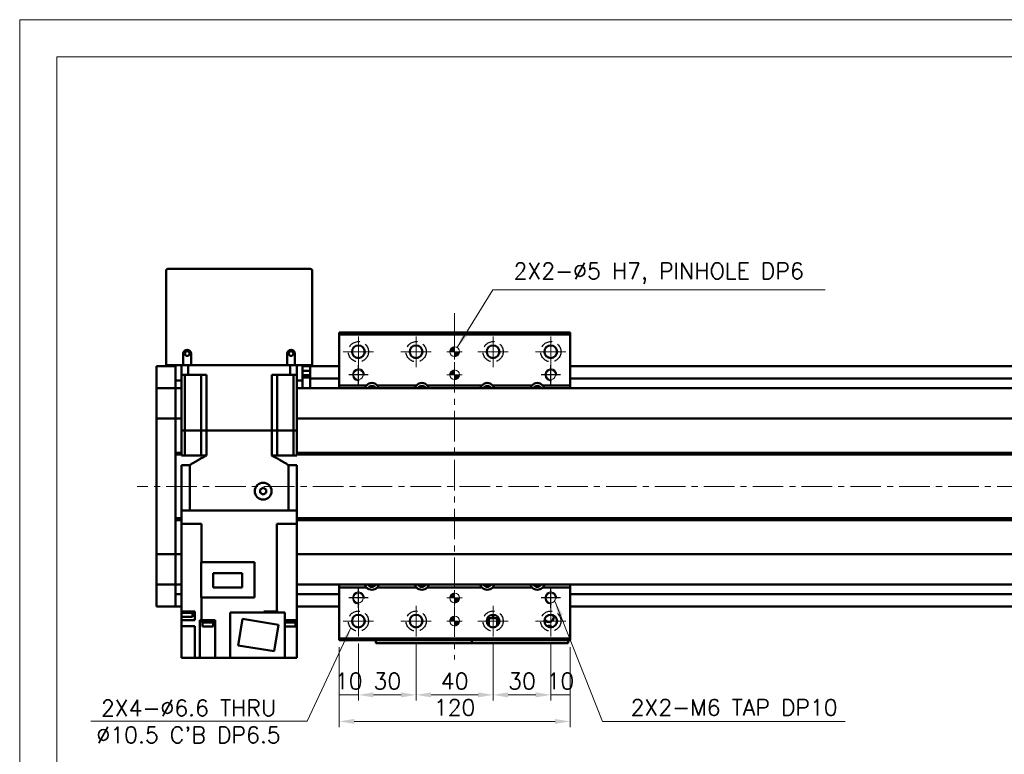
# Model space of a CAD drawing. Header units: millimetres. Extents: x 46891 to 50168, y 6223 to 9676.
# Tile 3 of 5: x 48547 to 49058, y 9294 to 9676. Entities that reach past the tile are written whole.
import ezdxf

# ---------------------------------------------------------------- set-up
doc = ezdxf.new("R2010")
doc.units = ezdxf.units.MM
doc.header["$LTSCALE"] = 0.5
doc.linetypes.add('CENTER', pattern=[50.8, 31.75, -6.35, 6.35, -6.35])
doc.linetypes.add('HIDDENX2', pattern=[19.05, 12.7, -6.35])
doc.layers.get('0').update_dxf_attribs({"lineweight": 20})
doc.layers.add('1', color=1, linetype='CENTER', lineweight=13)
doc.layers.add('외형선(ISO)', color=7, linetype='Continuous', lineweight=50)
doc.layers.add('2', color=2, linetype='HIDDENX2')
doc.layers.add('DIM', color=4, linetype='Continuous')
doc.styles.add('DSR TEXT', font='romans.shx', dxfattribs={"bigfont": 'whgtxt.shx'})
doc.styles.get("Standard").update_dxf_attribs({"font": 'romans.shx', "bigfont": 'whgtxt.shx'})
doc.dimstyles.new('DSR', dxfattribs={"dimscale": 2, "dimtxt": 3, "dimasz": 3, "dimexe": 0.5, "dimexo": 0.5, "dimgap": 0.5, "dimtad": 1, "dimdsep": 46, "dimtxsty": 'Standard', "dimcen": 2.5, "dimclrd": 4, "dimclre": 4, "dimclrt": 2, "dimadec": 0, "dimazin": 2, "dimtfac": 1, "dimtmove": 0, "dimatfit": 3, "dimfxl": 0, "dimlwd": -1, "dimlwe": -1, "dimarcsym": 0})

# ---------------------------------------------------------------- blocks, each defined once
blk = doc.blocks.new('A$C1C1952E1')
at = {"color": 1}
blk.add_lwpolyline([(0, 0), (420, 0), (420, 297), (0, 297)], close=True, dxfattribs=at)
at = {"color": 3}
blk.add_lwpolyline([(5, 5), (415, 5), (415, 292), (5, 292)], close=True, dxfattribs=at)
blk = doc.blocks.new('tap6')
blk.add_circle((0, 0), 2.5)
at = {"layer": 'DIM', "color": 1}
for p, q in [((-5.04, 0), (5.04, 0)), ((0, -5.04), (0, 5.04))]:
    blk.add_line(p, q, dxfattribs=at)
blk.add_arc((0, 0), 3, 263.303, 187.8802, dxfattribs=at)
blk = doc.blocks.new('A$C33E56CC6')
h = blk.add_hatch()
h.set_pattern_fill('ANSI31', color=256, style=0)
h.set_pattern_definition([(45, (-7065.45672, -6508.5399), (-0.0883883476, 0.0883883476), [])])
h.paths.add_polyline_path([(4, 6.5, 0.414214), (1.5, 4), (4, 4)])
h.paths.add_polyline_path([(6.5, 4), (4, 4), (4, 1.5, 0.414214)])
blk.add_circle((4, 4), 2.5)
at = {"layer": '1'}
for p, q in [((4, 0), (4, 8)), ((0, 4), (8, 4))]:
    blk.add_line(p, q, dxfattribs=at)
blk = doc.blocks.new('*D108')
at = {"color": 1, "linetype": 'ByBlock'}
for p, q in [((48722.72, 9351.56), (48722.72, 9321.8)), ((48712.72, 9349.56), (48712.72, 9321.8)), ((48722.72, 9324.8), (48712.72, 9324.8))]:
    blk.add_line(p, q, dxfattribs=at)
at = {"layer": 'Defpoints', "color": 0}
for p in [(48722.72, 9355.16), (48712.72, 9353.16), (48712.72, 9324.8)]:
    blk.add_point(p, dxfattribs=at)
at = {"color": 3, "insert": (48717.72, 9332), "char_height": 8.4, "attachment_point": 5, "style": 'DSR TEXT'}
blk.add_mtext('10', dxfattribs=at)
blk = doc.blocks.new('*D109')
at = {"color": 1, "linetype": 'ByBlock'}
for p, q in [((48722.72, 9351.56), (48722.72, 9321.8)), ((48752.72, 9351.56), (48752.72, 9321.8)), ((48744.92, 9324.8), (48730.52, 9324.8))]:
    blk.add_line(p, q, dxfattribs=at)
at = {"color": 1}
for points in [[(48730.52, 9326.1), (48730.52, 9323.5), (48722.72, 9324.8)], [(48744.92, 9326.1), (48744.92, 9323.5), (48752.72, 9324.8)]]:
    blk.add_solid(points, dxfattribs=at)
at = {"layer": 'Defpoints', "color": 0}
for p in [(48722.72, 9355.16), (48752.72, 9355.16), (48722.72, 9324.8)]:
    blk.add_point(p, dxfattribs=at)
at = {"color": 3, "insert": (48737.72, 9332), "char_height": 8.4, "attachment_point": 5, "style": 'DSR TEXT'}
blk.add_mtext('30', dxfattribs=at)
blk = doc.blocks.new('*D110')
at = {"color": 1, "linetype": 'ByBlock'}
for p, q in [((48752.72, 9351.56), (48752.72, 9321.8)), ((48792.72, 9351.56), (48792.72, 9321.8)), ((48760.52, 9324.8), (48784.92, 9324.8))]:
    blk.add_line(p, q, dxfattribs=at)
at = {"color": 1}
for points in [[(48760.52, 9326.1), (48760.52, 9323.5), (48752.72, 9324.8)], [(48784.92, 9326.1), (48784.92, 9323.5), (48792.72, 9324.8)]]:
    blk.add_solid(points, dxfattribs=at)
at = {"layer": 'Defpoints', "color": 0}
for p in [(48752.72, 9355.16), (48792.72, 9355.16), (48792.72, 9324.8)]:
    blk.add_point(p, dxfattribs=at)
at = {"color": 3, "insert": (48772.72, 9332), "char_height": 8.4, "attachment_point": 5, "style": 'DSR TEXT'}
blk.add_mtext('40', dxfattribs=at)
blk = doc.blocks.new('*D111')
at = {"color": 1, "linetype": 'ByBlock'}
for p, q in [((48792.72, 9351.56), (48792.72, 9321.8)), ((48822.72, 9351.56), (48822.72, 9321.8)), ((48800.52, 9324.8), (48814.92, 9324.8))]:
    blk.add_line(p, q, dxfattribs=at)
at = {"color": 1}
for points in [[(48800.52, 9326.1), (48800.52, 9323.5), (48792.72, 9324.8)], [(48814.92, 9326.1), (48814.92, 9323.5), (48822.72, 9324.8)]]:
    blk.add_solid(points, dxfattribs=at)
at = {"layer": 'Defpoints', "color": 0}
for p in [(48792.72, 9355.16), (48822.72, 9355.16), (48822.72, 9324.8)]:
    blk.add_point(p, dxfattribs=at)
at = {"color": 3, "insert": (48807.72, 9332), "char_height": 8.4, "attachment_point": 5, "style": 'DSR TEXT'}
blk.add_mtext('30', dxfattribs=at)
blk = doc.blocks.new('*D112')
at = {"color": 1, "linetype": 'ByBlock'}
for p, q in [((48822.72, 9351.56), (48822.72, 9321.8)), ((48832.72, 9349.56), (48832.72, 9321.8)), ((48822.72, 9324.8), (48832.72, 9324.8))]:
    blk.add_line(p, q, dxfattribs=at)
at = {"layer": 'Defpoints', "color": 0}
for p in [(48822.72, 9355.16), (48832.72, 9353.16), (48832.72, 9324.8)]:
    blk.add_point(p, dxfattribs=at)
at = {"color": 3, "insert": (48827.72, 9332), "char_height": 8.4, "attachment_point": 5, "style": 'DSR TEXT'}
blk.add_mtext('10', dxfattribs=at)
blk = doc.blocks.new('*D113')
at = {"color": 1, "linetype": 'ByBlock'}
for p, q in [((48712.72, 9349.56), (48712.72, 9308)), ((48832.72, 9349.56), (48832.72, 9308)), ((48824.92, 9311), (48720.52, 9311))]:
    blk.add_line(p, q, dxfattribs=at)
at = {"color": 1}
for points in [[(48720.52, 9312.3), (48720.52, 9309.7), (48712.72, 9311)], [(48824.92, 9312.3), (48824.92, 9309.7), (48832.72, 9311)]]:
    blk.add_solid(points, dxfattribs=at)
at = {"layer": 'Defpoints', "color": 0}
for p in [(48712.72, 9353.16), (48832.72, 9353.16), (48712.72, 9311)]:
    blk.add_point(p, dxfattribs=at)
at = {"color": 3, "insert": (48772.72, 9318.2), "char_height": 8.4, "attachment_point": 5, "style": 'DSR TEXT'}
blk.add_mtext('120', dxfattribs=at)

msp = doc.modelspace()

# ---------------------------------------------------------------- linework, layer by layer
at = {"layer": '1'}
for p, q in [((48772.72397, 9523.1632), (48772.72397, 9343.1632)), ((48722.72397, 9495.1632), (48722.72397, 9511.1632)), ((48752.72397, 9495.1632), (48752.72397, 9511.1632)), ((48792.72397, 9495.1632), (48792.72397, 9511.1632)), ((48822.72397, 9495.1632), (48822.72397, 9511.1632)), ((48714.72397, 9503.1632), (48730.72397, 9503.1632)), ((48744.72397, 9503.1632), (48760.72397, 9503.1632)), ((48784.72397, 9503.1632), (48800.72397, 9503.1632)), ((48814.72397, 9503.1632), (48830.72397, 9503.1632)), ((49527.72397, 9433.16321), (48607.72397, 9433.16321)), ((48722.72397, 9355.1632), (48722.72397, 9371.1632)), ((48752.72397, 9355.1632), (48752.72397, 9371.1632)), ((48792.72397, 9355.1632), (48792.72397, 9371.1632)), ((48822.72397, 9355.1632), (48822.72397, 9371.1632)), ((48714.72397, 9363.1632), (48730.72397, 9363.1632)), ((48744.72397, 9363.1632), (48760.72397, 9363.1632)), ((48784.72397, 9363.1632), (48800.72397, 9363.1632)), ((48814.72397, 9363.1632), (48830.72397, 9363.1632))]:
    msp.add_line(p, q, dxfattribs=at)
at = {"layer": '2'}
for centre in [(48722.72397, 9503.1632), (48752.72397, 9503.1632), (48792.72397, 9503.1632), (48822.72397, 9503.1632), (48722.72397, 9363.1632), (48752.72397, 9363.1632), (48792.72397, 9363.1632), (48822.72397, 9363.1632)]:
    msp.add_circle(centre, 5.25, dxfattribs=at)
at = {"layer": '외형선(ISO)'}
for p, q in [((48622.72397, 9545.16321), (48622.72397, 9496.16321)), ((48697.72397, 9546.16321), (48623.72397, 9546.16321)), ((48698.72397, 9496.16321), (48698.72397, 9545.16321)), ((48712.72397, 9512.1632), (48712.72397, 9513.1632)), ((48712.72397, 9513.1632), (48832.72397, 9513.1632)), ((48712.72397, 9485.6632), (48712.72397, 9512.1632)), ((48712.72397, 9512.1632), (48832.72397, 9512.1632)), ((48832.72397, 9513.1632), (48832.72397, 9512.1632)), ((48832.72397, 9512.1632), (48832.72397, 9485.6632)), ((48631.72397, 9496.16321), (48631.72397, 9502.16321)), ((48635.72397, 9502.16321), (48635.72397, 9496.16321)), ((48685.72397, 9496.16321), (48685.72397, 9502.16321)), ((48689.72397, 9502.16321), (48689.72397, 9496.16321)), ((48617.72397, 9495.66321), (48617.72397, 9492.66321)), ((48627.72397, 9495.66321), (48617.72397, 9495.66321)), ((48623.72397, 9496.16321), (48622.72397, 9496.16321)), ((48631.72397, 9496.16321), (48623.72397, 9496.16321)), ((48627.72397, 9496.16321), (48627.72397, 9488.16321)), ((48630.72397, 9496.16321), (48630.72397, 9491.16321)), ((48635.72397, 9496.16321), (48631.72397, 9496.16321)), ((48634.26646, 9496.16321), (48634.26646, 9491.16321)), ((48685.72397, 9496.16321), (48635.72397, 9496.16321)), ((48689.72397, 9496.16321), (48685.72397, 9496.16321)), ((48687.18149, 9496.16321), (48687.18149, 9491.16321)), ((48697.72397, 9496.16321), (48689.72397, 9496.16321)), ((48690.72397, 9496.16321), (48690.72397, 9491.16321)), ((48693.72397, 9488.16321), (48693.72397, 9496.16321)), ((48697.72397, 9495.66321), (48693.72397, 9495.66321)), ((48697.72397, 9493.26321), (48693.72397, 9493.26321)), ((48698.72397, 9496.16321), (48697.72397, 9496.16321)), ((48697.72397, 9492.66321), (48697.72397, 9495.66321)), ((48712.72397, 9495.66321), (48697.72397, 9495.66321)), ((49507.72397, 9495.66321), (48832.72397, 9495.66321)), ((48617.72397, 9490.80304), (48617.72397, 9492.66321)), ((48617.72397, 9489.89508), (48617.72397, 9490.80304)), ((48617.72397, 9484.62341), (48617.72397, 9489.89508)), ((48627.72397, 9484.16321), (48627.72397, 9488.16321)), ((48627.72397, 9488.16321), (48630.72397, 9488.16321)), ((48630.72397, 9491.16321), (48634.26646, 9491.16321)), ((48630.72397, 9462.16321), (48630.72397, 9491.16321)), ((48632.43639, 9491.16321), (48632.43639, 9462.16321)), ((48643.68725, 9491.16321), (48634.26646, 9491.16321)), ((48640.97397, 9491.16321), (48640.97397, 9462.16321)), ((48643.68725, 9462.16321), (48643.68725, 9491.16321)), ((48687.18149, 9491.16321), (48677.7607, 9491.16321)), ((48677.7607, 9462.16321), (48677.7607, 9491.16321)), ((48680.47397, 9491.16321), (48680.47397, 9462.16321)), ((48687.18149, 9491.16321), (48690.72397, 9491.16321)), ((48689.01156, 9491.16321), (48689.01156, 9462.16321)), ((48690.72397, 9462.16321), (48690.72397, 9491.16321)), ((48690.72397, 9488.16321), (48693.72397, 9488.16321)), ((48697.72397, 9490.96321), (48693.72397, 9490.96321)), ((48693.72397, 9489.6674), (48697.72397, 9489.6674)), ((48693.72397, 9488.16321), (48693.72397, 9484.16321)), ((48697.72397, 9492.66321), (48697.72397, 9490.16321)), ((48697.72397, 9489.16321), (48697.72397, 9490.16321)), ((48697.72397, 9489.16321), (48697.72397, 9485.16321)), ((48712.72397, 9489.16321), (48697.72397, 9489.16321)), ((49507.72397, 9489.16321), (48832.72397, 9489.16321)), ((48617.72397, 9484.16321), (48617.72397, 9484.62341)), ((48617.72397, 9484.16321), (48617.72397, 9481.4547)), ((48627.72397, 9484.16321), (48617.72397, 9484.16321)), ((48627.72397, 9481.4547), (48627.72397, 9484.16321)), ((48627.72397, 9484.16321), (48630.72397, 9484.16321)), ((48627.72397, 9484.16321), (48627.72397, 9481.4547)), ((48690.72397, 9484.16321), (49507.72397, 9484.16321)), ((48697.72397, 9485.16321), (48697.72397, 9484.16321)), ((48712.72397, 9485.6632), (48726.92889, 9485.6632)), ((48712.72397, 9484.16321), (48712.72397, 9485.6632)), ((48732.51906, 9485.6632), (48752.92889, 9485.6632)), ((48758.51906, 9485.6632), (48786.92889, 9485.6632)), ((48792.51906, 9485.6632), (48812.92889, 9485.6632)), ((48818.51906, 9485.6632), (48832.72397, 9485.6632)), ((48832.72397, 9485.6632), (48832.72397, 9484.16321)), ((48617.72397, 9481.4547), (48617.72397, 9468.85471)), ((48627.72397, 9468.85471), (48627.72397, 9481.4547)), ((48627.72397, 9481.4547), (48627.72397, 9468.85471)), ((48617.72397, 9468.39061), (48617.72397, 9468.85471)), ((48617.72397, 9468.39061), (48617.72397, 9466.39061)), ((48627.72397, 9468.39061), (48617.72397, 9468.39061)), ((48627.72397, 9468.85471), (48627.72397, 9468.39061)), ((48627.72397, 9468.39061), (48627.72397, 9468.85471)), ((48627.72397, 9466.39061), (48627.72397, 9468.39061)), ((48627.72397, 9468.39061), (48630.72397, 9468.39061)), ((48627.72397, 9468.39061), (48627.72397, 9466.39061)), ((48690.72397, 9468.39061), (49507.72397, 9468.39061)), ((48617.72397, 9399.9358), (48617.72397, 9466.39061)), ((48627.72397, 9466.39061), (48627.72397, 9399.9358)), ((48627.72397, 9450.66321), (48627.72397, 9466.39061)), ((48632.43639, 9462.16321), (48630.72397, 9462.16321)), ((48630.72397, 9462.16321), (48632.43639, 9462.16321)), ((48630.72397, 9462.16321), (48630.72397, 9449.16321)), ((48635.97397, 9462.16321), (48632.43639, 9462.16321)), ((48635.97397, 9462.16321), (48632.43639, 9462.16321)), ((48632.43639, 9462.16321), (48632.43639, 9449.16321)), ((48640.97397, 9462.16321), (48635.97397, 9462.16321)), ((48640.97397, 9462.16321), (48635.97397, 9462.16321)), ((48643.68725, 9462.16321), (48640.97397, 9462.16321)), ((48640.97397, 9462.16321), (48643.68725, 9462.16321)), ((48640.97397, 9462.16321), (48640.97397, 9449.16321)), ((48677.7607, 9462.16321), (48643.68725, 9462.16321)), ((48677.7607, 9462.16321), (48643.68725, 9462.16321)), ((48643.68725, 9462.16321), (48643.68725, 9449.16321)), ((48680.47397, 9462.16321), (48677.7607, 9462.16321)), ((48677.7607, 9462.16321), (48680.47397, 9462.16321)), ((48677.7607, 9462.16321), (48677.7607, 9449.16321)), ((48685.47397, 9462.16321), (48680.47397, 9462.16321)), ((48685.47397, 9462.16321), (48680.47397, 9462.16321)), ((48680.47397, 9462.16321), (48680.47397, 9449.16321)), ((48689.01156, 9462.16321), (48685.47397, 9462.16321)), ((48689.01156, 9462.16321), (48685.47397, 9462.16321)), ((48690.72397, 9462.16321), (48689.01156, 9462.16321)), ((48689.01156, 9462.16321), (48690.72397, 9462.16321)), ((48689.01156, 9462.16321), (48689.01156, 9449.16321)), ((48690.72397, 9462.16321), (48690.72397, 9449.16321)), ((48627.72397, 9450.66321), (48630.72397, 9450.66321)), ((48627.72397, 9450.16321), (48630.72397, 9450.16321)), ((48627.72397, 9449.66321), (48630.72397, 9449.66321)), ((48627.72397, 9416.66321), (48627.72397, 9449.66321)), ((48630.72397, 9449.16321), (48632.43639, 9449.16321)), ((48632.43639, 9449.16321), (48640.97397, 9449.16321)), ((48640.97397, 9449.16321), (48643.68725, 9449.16321)), ((48677.7607, 9449.16321), (48680.47397, 9449.16321)), ((48689.01156, 9449.16321), (48680.47397, 9449.16321)), ((48689.01156, 9449.16321), (48690.72397, 9449.16321)), ((48690.72397, 9450.66321), (49493.75535, 9450.66321)), ((48690.72397, 9450.16321), (49494.22397, 9450.16321)), ((48690.72397, 9449.66321), (49493.75535, 9449.66321)), ((48630.72397, 9444.16321), (48635.02864, 9444.16321)), ((48630.72397, 9444.16321), (48630.72397, 9420.66321)), ((48635.02864, 9444.16321), (48635.02864, 9420.66321)), ((48686.4193, 9444.16321), (48690.72397, 9444.16321)), ((48686.4193, 9444.16321), (48686.4193, 9420.66321)), ((48690.72397, 9444.16321), (48690.72397, 9420.66321)), ((48673.22397, 9432.39526), (48671.72397, 9431.52923)), ((48674.72397, 9431.52923), (48673.22397, 9432.39526)), ((48671.72397, 9431.52923), (48671.72397, 9429.79718)), ((48671.72397, 9429.79718), (48673.22397, 9428.93116)), ((48673.22397, 9428.93116), (48674.72397, 9429.79718)), ((48674.72397, 9429.79718), (48674.72397, 9431.52923)), ((48627.72397, 9416.66321), (48630.72397, 9416.66321)), ((48630.72397, 9413.66321), (48630.72397, 9420.66321)), ((48630.72397, 9420.66321), (48630.72844, 9420.66321)), ((48630.72844, 9420.66321), (48635.02342, 9420.66321)), ((48635.02342, 9420.66321), (48635.02864, 9420.66321)), ((48686.4193, 9420.66321), (48635.02864, 9420.66321)), ((48635.22397, 9420.66321), (48686.22397, 9420.66321)), ((48686.4193, 9420.66321), (48686.42452, 9420.66321)), ((48686.42452, 9420.66321), (48690.7195, 9420.66321)), ((48690.7195, 9420.66321), (48690.72397, 9420.66321)), ((48690.72397, 9413.66321), (48690.72397, 9420.66321)), ((48690.72397, 9416.66321), (49493.75535, 9416.66321)), ((48627.72397, 9416.16321), (48630.72397, 9416.16321)), ((48627.72397, 9415.66321), (48630.72397, 9415.66321)), ((48627.72397, 9399.9358), (48627.72397, 9415.66321)), ((48630.72397, 9413.66321), (48630.72397, 9368.06321)), ((48635.22397, 9413.66321), (48630.72397, 9413.66321)), ((48635.22397, 9413.66321), (48641.16461, 9413.66321)), ((48641.16461, 9413.66321), (48641.16461, 9393.76321)), ((48680.28334, 9413.66321), (48686.22397, 9413.66321)), ((48680.28334, 9413.66321), (48680.28334, 9368.06321)), ((48690.72397, 9413.66321), (48686.22397, 9413.66321)), ((48690.72397, 9416.16321), (49494.22397, 9416.16321)), ((48690.72397, 9415.66321), (49493.75535, 9415.66321)), ((48690.72397, 9413.66321), (48690.72397, 9363.56321)), ((48617.72397, 9399.9358), (48617.72397, 9397.9358)), ((48617.72397, 9397.47171), (48617.72397, 9397.9358)), ((48627.72397, 9397.9358), (48617.72397, 9397.9358)), ((48617.72397, 9397.47171), (48617.72397, 9384.87171)), ((48627.72397, 9397.9358), (48627.72397, 9399.9358)), ((48627.72397, 9399.9358), (48627.72397, 9397.9358)), ((48627.72397, 9397.9358), (48627.72397, 9397.47171)), ((48627.72397, 9397.9358), (48630.72397, 9397.9358)), ((48627.72397, 9397.47171), (48627.72397, 9397.9358)), ((48627.72397, 9384.87171), (48627.72397, 9397.47171)), ((48627.72397, 9397.47171), (48627.72397, 9384.87171)), ((48690.72397, 9397.9358), (49507.72397, 9397.9358)), ((48640.92397, 9393.76321), (48668.72397, 9393.76321)), ((48640.92397, 9393.76321), (48640.92397, 9375.41321)), ((48668.72397, 9393.76321), (48668.72397, 9375.41321)), ((48647.27397, 9380.53821), (48647.27397, 9387.98821)), ((48647.27397, 9387.98821), (48662.37397, 9387.98821)), ((48662.37397, 9387.98821), (48662.37397, 9380.53821)), ((48617.72397, 9384.87171), (48617.72397, 9382.16321)), ((48617.72397, 9381.703), (48617.72397, 9382.16321)), ((48627.72397, 9382.16321), (48617.72397, 9382.16321)), ((48617.72397, 9376.43133), (48617.72397, 9381.703)), ((48627.72397, 9382.16321), (48627.72397, 9384.87171)), ((48627.72397, 9384.87171), (48627.72397, 9382.16321)), ((48627.72397, 9382.16321), (48627.72397, 9381.703)), ((48627.72397, 9382.16321), (48630.72397, 9382.16321)), ((48627.72397, 9381.703), (48627.72397, 9376.43133)), ((48690.72397, 9382.16321), (49507.72397, 9382.16321)), ((48712.72397, 9380.6632), (48712.72397, 9382.16321)), ((48726.92889, 9380.6632), (48712.72397, 9380.6632)), ((48712.72397, 9354.1632), (48712.72397, 9380.6632)), ((48752.92889, 9380.6632), (48732.51906, 9380.6632)), ((48786.92889, 9380.6632), (48758.51906, 9380.6632)), ((48812.92889, 9380.6632), (48792.51906, 9380.6632)), ((48832.72397, 9380.6632), (48818.51906, 9380.6632)), ((48832.72397, 9382.16321), (48832.72397, 9380.6632)), ((48832.72397, 9380.6632), (48832.72397, 9354.1632)), ((48617.72397, 9375.52337), (48617.72397, 9376.43133)), ((48617.72397, 9373.66321), (48617.72397, 9375.52337)), ((48630.72397, 9377.16321), (48627.72397, 9377.16321)), ((48627.72397, 9376.43133), (48627.72397, 9375.52337)), ((48627.72397, 9373.66321), (48627.72397, 9375.52337)), ((48627.72397, 9375.52337), (48627.72397, 9373.66321)), ((48662.37397, 9380.53821), (48647.27397, 9380.53821)), ((48712.72397, 9377.16321), (48690.72397, 9377.16321)), ((49507.72397, 9377.16321), (48832.72397, 9377.16321)), ((48617.72397, 9373.66321), (48617.72397, 9370.66321)), ((48627.72397, 9370.66321), (48617.72397, 9370.66321)), ((48627.72397, 9373.66321), (48627.72397, 9370.66321)), ((48627.72397, 9370.66321), (48627.72397, 9373.66321)), ((48630.72397, 9370.66321), (48627.72397, 9370.66321)), ((48668.72397, 9375.41321), (48640.92397, 9375.41321)), ((48641.16461, 9363.56321), (48641.16461, 9375.41321)), ((48712.72397, 9370.66321), (48690.72397, 9370.66321)), ((49507.72397, 9370.66321), (48832.72397, 9370.66321)), ((48630.68906, 9368.06321), (48630.72397, 9368.06321)), ((48630.68906, 9368.06321), (48630.68906, 9367.36321)), ((48636.58906, 9367.36321), (48630.68906, 9367.36321)), ((48636.28395, 9368.06321), (48630.72397, 9368.06321)), ((48630.72397, 9367.36321), (48630.72397, 9363.56321)), ((48630.83906, 9367.36321), (48630.83906, 9365.36321)), ((48636.43906, 9365.36321), (48630.83906, 9365.36321)), ((48636.28395, 9368.06321), (48637.72397, 9368.06321)), ((48636.43906, 9367.36321), (48636.43906, 9365.36321)), ((48636.58906, 9368.06321), (48636.58906, 9367.36321)), ((48637.72397, 9363.56321), (48637.72397, 9368.06321)), ((48656.02397, 9367.56321), (48684.42397, 9367.56321)), ((48656.02397, 9344.06321), (48656.02397, 9367.56321)), ((48676.93419, 9368.06321), (48673.52397, 9368.06321)), ((48673.52397, 9368.06321), (48673.52397, 9367.56321)), ((48674.43673, 9368.06321), (48674.43673, 9367.56321)), ((48676.93419, 9368.06321), (48677.83926, 9368.06321)), ((48680.28334, 9368.06321), (48677.83926, 9368.06321)), ((48680.68265, 9368.06321), (48680.28334, 9368.06321)), ((48680.33673, 9368.06321), (48680.33673, 9367.56321)), ((48680.68265, 9368.06321), (48681.00078, 9368.06321)), ((48681.00078, 9368.06321), (48681.00078, 9367.56321)), ((48684.42397, 9344.06321), (48684.42397, 9367.56321)), ((48690.72397, 9368.06321), (48690.75889, 9368.06321)), ((48690.75889, 9367.36321), (48690.72397, 9367.36321)), ((48690.75889, 9368.06321), (48690.75889, 9367.36321)), ((48792.31098, 9366.43726), (48792.12397, 9366.06324)), ((48792.12397, 9366.06324), (48792.32397, 9366.06324)), ((48792.32397, 9366.06324), (48792.32397, 9365.66324)), ((48792.32397, 9365.66324), (48793.12397, 9365.66324)), ((48793.12397, 9366.06324), (48793.32397, 9366.06324)), ((48793.12397, 9365.66324), (48793.12397, 9366.06324)), ((48793.32397, 9366.06324), (48793.13696, 9366.43726)), ((48630.72397, 9360.56321), (48630.72397, 9363.56321)), ((48630.72397, 9363.56321), (48636.28395, 9363.56321)), ((48630.72397, 9344.06321), (48630.72397, 9360.56321)), ((48636.28395, 9360.56321), (48630.72397, 9360.56321)), ((48637.72397, 9363.56321), (48636.28395, 9363.56321)), ((48636.28395, 9360.56321), (48637.72397, 9360.56321)), ((48637.72397, 9344.06321), (48637.72397, 9360.56321)), ((48640.21589, 9344.06321), (48640.21589, 9363.56321)), ((48640.21589, 9363.56321), (48640.7653, 9363.56321)), ((48641.16461, 9363.56321), (48640.7653, 9363.56321)), ((48648.22397, 9363.56321), (48641.16461, 9363.56321)), ((48641.42801, 9363.56321), (48641.42801, 9363.06321)), ((48647.42801, 9363.06321), (48641.42801, 9363.06321)), ((48641.47801, 9363.06321), (48641.47801, 9362.36321)), ((48647.37801, 9362.36321), (48641.47801, 9362.36321)), ((48641.62801, 9362.36321), (48641.62801, 9360.36321)), ((48647.22801, 9360.36321), (48641.62801, 9360.36321)), ((48647.22801, 9362.36321), (48647.22801, 9360.36321)), ((48647.37801, 9363.06321), (48647.37801, 9362.36321)), ((48647.42801, 9363.56321), (48647.42801, 9363.06321)), ((48648.22397, 9344.06321), (48648.22397, 9363.56321)), ((48660.24589, 9350.43552), (48662.43598, 9364.26315)), ((48662.43598, 9364.26315), (48681.20205, 9361.2909)), ((48681.20205, 9361.2909), (48679.01197, 9347.46326)), ((48684.42397, 9363.56321), (48685.16399, 9363.56321)), ((48690.21268, 9363.06321), (48684.42397, 9363.06321)), ((48690.16268, 9362.36321), (48684.42397, 9362.36321)), ((48690.01268, 9360.36321), (48684.42397, 9360.36321)), ((48690.72397, 9363.56321), (48685.16399, 9363.56321)), ((48690.01268, 9362.36321), (48690.01268, 9360.36321)), ((48690.16268, 9363.06321), (48690.16268, 9362.36321)), ((48690.21268, 9363.56321), (48690.21268, 9363.06321)), ((48690.72397, 9363.56321), (48690.72397, 9344.06321)), ((48789.72397, 9364.53798), (48789.72397, 9361.78843)), ((48790.22397, 9364.66322), (48789.78459, 9364.66322)), ((48795.66334, 9364.66324), (48789.7846, 9364.66324)), ((48790.22397, 9364.66322), (48790.52397, 9364.66322)), ((48790.22397, 9361.00914), (48790.22397, 9364.66322)), ((48794.92397, 9364.66322), (48790.52397, 9364.66322)), ((48790.52397, 9364.66322), (48790.52397, 9360.70353)), ((48794.92397, 9364.66322), (48795.22397, 9364.66322)), ((48794.92397, 9360.70353), (48794.92397, 9364.66322)), ((48795.66335, 9364.66322), (48795.22397, 9364.66322)), ((48795.22397, 9364.66322), (48795.22397, 9361.00914)), ((48795.72397, 9364.53798), (48795.72397, 9361.78843)), ((48679.01197, 9347.46326), (48660.24589, 9350.43552)), ((48712.72397, 9353.1632), (48712.72397, 9354.1632)), ((48832.72397, 9354.1632), (48712.72397, 9354.1632)), ((48712.72397, 9353.1632), (48832.72397, 9353.1632)), ((48731.72397, 9353.1632), (48731.72397, 9351.66325)), ((48731.72397, 9351.66323), (48731.72397, 9351.66325)), ((48731.72397, 9351.66323), (48781.72397, 9351.66323)), ((48734.72397, 9351.66325), (48778.72397, 9351.66325)), ((48781.72397, 9351.66325), (48781.72397, 9353.1632)), ((48781.72397, 9353.1632), (48781.72397, 9351.66325)), ((48781.72397, 9351.66323), (48781.72397, 9351.66325)), ((48781.72397, 9351.66323), (48831.72397, 9351.66323)), ((48784.72397, 9351.66325), (48828.72397, 9351.66325)), ((48831.72397, 9351.66325), (48831.72397, 9353.1632)), ((48832.72397, 9354.1632), (48832.72397, 9353.1632)), ((48634.22397, 9344.06321), (48630.72397, 9344.06321)), ((48634.22397, 9344.06321), (48637.72397, 9344.06321)), ((48637.72397, 9344.06321), (48640.21589, 9344.06321)), ((48644.72397, 9344.06321), (48640.21589, 9344.06321)), ((48644.72397, 9344.06321), (48648.22397, 9344.06321)), ((48656.02397, 9344.06321), (48648.22397, 9344.06321)), ((48684.42397, 9344.06321), (48656.02397, 9344.06321)), ((48684.42397, 9344.06321), (48686.72397, 9344.06321)), ((48690.72397, 9344.06321), (48686.72397, 9344.06321))]:
    msp.add_line(p, q, dxfattribs=at)
for centre, radius in [((48633.72397, 9502.16321), 1.2295), ((48687.72397, 9502.16321), 1.2295), ((48722.72397, 9503.1632), 3.3), ((48752.72397, 9503.1632), 3.3), ((48792.72397, 9503.1632), 3.3), ((48822.72397, 9503.1632), 3.3), ((48673.22397, 9430.66321), 4.35), ((48722.72397, 9363.1632), 3.3), ((48752.72397, 9363.1632), 3.3), ((48792.72397, 9363.1632), 3.3), ((48822.72397, 9363.1632), 3.3)]:
    msp.add_circle(centre, radius, dxfattribs=at)
for centre, radius, start, end in [((48623.72397, 9545.16321), 1, 90, 180), ((48697.72397, 9545.16321), 1, 0, 90), ((48633.72397, 9502.16321), 2, 0, 180), ((48687.72397, 9502.16321), 2, 0, 180), ((48729.72397, 9483.1632), 3.75, 138.1896853, 164.5339428), ((48729.72397, 9483.1632), 3.75, 41.8103149, 138.1896851), ((48729.72397, 9483.1632), 2.25, 26.3878847, 153.6121153), ((48729.72397, 9483.1632), 2, 30.0000986, 149.9999014), ((48729.72397, 9483.1632), 3.75, 15.4660572, 41.8103147), ((48755.72397, 9483.1632), 3.75, 138.1896853, 164.5339428), ((48755.72397, 9483.1632), 3.75, 41.8103149, 138.1896851), ((48755.72397, 9483.1632), 2.25, 26.3878847, 153.6121153), ((48755.72397, 9483.1632), 2, 30.0001286, 149.9998714), ((48755.72397, 9483.1632), 3.75, 15.4660572, 41.8103147), ((48789.72397, 9483.1632), 3.75, 138.1896853, 164.5339428), ((48789.72397, 9483.1632), 3.75, 41.8103149, 138.1896851), ((48789.72397, 9483.1632), 2.25, 26.3878847, 153.6121153), ((48789.72397, 9483.1632), 2, 30.0000685, 149.9999315), ((48789.72397, 9483.1632), 3.75, 15.4660572, 41.8103147), ((48815.72397, 9483.1632), 3.75, 138.1896853, 164.5339428), ((48815.72397, 9483.1632), 3.75, 41.8103149, 138.1896851), ((48815.72397, 9483.1632), 2.25, 26.3878847, 153.6121153), ((48815.72397, 9483.1632), 2, 30.0000986, 149.9999014), ((48815.72397, 9483.1632), 3.75, 15.4660572, 41.8103147), ((48729.72397, 9383.1632), 3.75, 195.4659627, 221.8103147), ((48729.72397, 9383.1632), 3.75, 221.8103149, 318.1896851), ((48729.72397, 9383.1632), 2.25, 206.3877153, 333.6122847), ((48729.72397, 9383.1632), 2, 209.9999015, 330.0000985), ((48729.72397, 9383.1632), 3.75, 318.1896853, 344.5340373), ((48755.72397, 9383.1632), 3.75, 195.4659627, 221.8103147), ((48755.72397, 9383.1632), 3.75, 221.8103149, 318.1896851), ((48755.72397, 9383.1632), 2.25, 206.3877153, 333.6122847), ((48755.72397, 9383.1632), 2, 209.9998714, 330.0001286), ((48755.72397, 9383.1632), 3.75, 318.1896853, 344.5340373), ((48789.72397, 9383.1632), 3.75, 195.4659627, 221.8103147), ((48789.72397, 9383.1632), 3.75, 221.8103149, 318.1896851), ((48789.72397, 9383.1632), 2.25, 206.3877153, 333.6122847), ((48789.72397, 9383.1632), 2, 209.9999315, 330.0000685), ((48789.72397, 9383.1632), 3.75, 318.1896853, 344.5340373), ((48815.72397, 9383.1632), 3.75, 195.4659627, 221.8103147), ((48815.72397, 9383.1632), 3.75, 221.8103149, 318.1896851), ((48815.72397, 9383.1632), 2.25, 206.3877153, 333.6122847), ((48815.72397, 9383.1632), 2, 209.9999015, 330.0000985), ((48815.72397, 9383.1632), 3.75, 318.1896853, 344.5340373), ((48821.72397, 9365.16321), 2.5, 208.4103156, 24.7196296), ((48821.72397, 9358.16321), 2.5, 45.5992683, 111.7808365)]:
    msp.add_arc(centre, radius, start, end, dxfattribs=at)
for centre, major_axis, start_param, end_param in [((48734.72397, 9351.66325), (-3, 0), 4.712422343, 6.283252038), ((48778.72397, 9351.66325), (3, 0), 0.000033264, 1.570796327), ((48784.72397, 9351.66325), (-3, 0), 4.712460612, 6.283328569), ((48828.72397, 9351.66325), (3, 0), 0.000071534, 1.570796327)]:
    msp.add_ellipse(centre, major_axis=major_axis, ratio=0.00001, start_param=start_param, end_param=end_param, dxfattribs=at)
for points, weights in [([(48643.68725, 9449.16321), (48639.65047, 9447.16977), (48635.02864, 9444.16321)], [1.45736434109, 1.41367336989, 1.35251798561]), ([(48686.4193, 9444.16321), (48681.79748, 9447.16977), (48677.7607, 9449.16321)], [1.35251798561, 1.41367336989, 1.45736434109])]:
    msp.add_rational_spline(points, weights, degree=2, dxfattribs=at)

# ---------------------------------------------------------------- block references
at = {"xscale": 3.861000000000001, "yscale": 3.861000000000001, "zscale": 3.861000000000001}
msp.add_blockref('A$C1C1952E1', (48546.67132, 8528.99552), dxfattribs=at)
for p in [(48768.72397, 9499.1632), (48768.72397, 9487.1632), (48768.72397, 9371.1632), (48768.72397, 9359.1632)]:
    msp.add_blockref('A$C33E56CC6', p)
at = {"rotation": 90}
for p in [(48722.72397, 9491.1632), (48822.72397, 9491.1632), (48722.72397, 9375.1632), (48822.72397, 9375.1632)]:
    msp.add_blockref('tap6', p, dxfattribs=at)

# ---------------------------------------------------------------- texts
at = {"color": 3, "char_height": 8.4, "style": 'DSR TEXT'}
for s, insert, attachment_point in [('2X2-%%C5 H7, PINHOLE DP6', (48803.36317, 9538.36442), 7), ("2X4-%%C6.6 THRU\\P%%C10.5 C'B DP6.5", (48634.43151, 9310.97779), 5), ('2X2-M6 TAP DP10', (48918.01551, 9318.23697), 5)]:
    msp.add_mtext(s, dxfattribs=dict(at, insert=insert, attachment_point=attachment_point))

# ---------------------------------------------------------------- dimensions: what is measured, and where the dimension line sits
for base, p1, p2, picture, middle in [((48712.72397, 9324.80428), (48722.72397, 9355.1632), (48712.72397, 9353.1632), '*D108', (48717.72397, 9332.00428)), ((48722.72397, 9324.80428), (48752.72397, 9355.1632), (48722.72397, 9355.1632), '*D109', (48737.72397, 9332.00428)), ((48792.72397, 9324.80428), (48752.72397, 9355.1632), (48792.72397, 9355.1632), '*D110', (48772.72397, 9332.00428)), ((48822.72397, 9324.80428), (48792.72397, 9355.1632), (48822.72397, 9355.1632), '*D111', (48807.72397, 9332.00428)), ((48832.72397, 9324.80428), (48822.72397, 9355.1632), (48832.72397, 9353.1632), '*D112', (48827.72397, 9332.00428)), ((48712.72397, 9311.00233), (48832.72397, 9353.1632), (48712.72397, 9353.1632), '*D113', (48772.72397, 9318.20233))]:
    dim = msp.add_linear_dim(base=base, p1=p1, p2=p2, dimstyle='DSR', override={"dimscale": 3, "dimtxt": 2.8, "dimasz": 2.600136, "dimexe": 1, "dimexo": 1.2, "dimgap": 1, "dimdec": 4, "dimtxsty": 'DSR TEXT', "dimclrd": 1, "dimclre": 1, "dimclrt": 3, "dimtdec": 4, "dimtix": 1})
    dim.commit()
    dim.dimension.update_dxf_attribs({"geometry": picture, "text_midpoint": middle})

# ---------------------------------------------------------------- leaders
at = {"annotation_type": 0, "has_hookline": 1}
for points, hookline_direction, text_width in [([(48774.05122, 9505.28179), (48792.56276, 9535.36442), (48800.36317, 9535.36442)], 0, 161.875), ([(48824.92557, 9373.12532), (48849.5901, 9311.03697), (48857.39051, 9311.03697)], 0, 115.25), ([(48718.77166, 9359.70752), (48696.05691, 9311.0998), (48688.25651, 9311.0998)], 1, 101.65)]:
    msp.add_leader(points, dimstyle='DSR', override={"dimscale": 3, "dimtxt": 2.8, "dimasz": 2.600136, "dimexe": 1, "dimexo": 1.2, "dimgap": 1, "dimdec": 4, "dimtxsty": 'DSR TEXT', "dimclrd": 1, "dimclre": 1, "dimclrt": 3, "dimtdec": 4, "dimtix": 1}, dxfattribs=dict(at, hookline_direction=hookline_direction, text_width=text_width))

doc.saveas('drawing.dxf')
